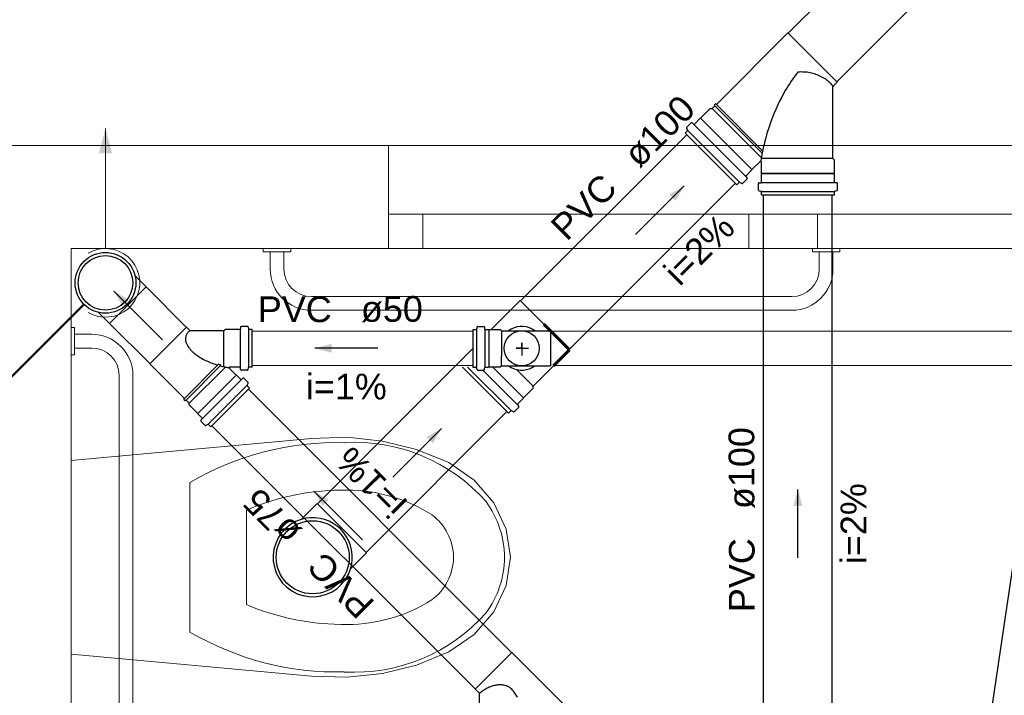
# Model space of a CAD drawing. Header units: millimetres. Extents: x -27714 to -5776, y 5810 to 9208.
# Tile 32 of 256: x -25618.33 to -25612.59, y 7031.74 to 7035.68. Entities that reach past the tile are written whole.
import ezdxf

# ---------------------------------------------------------------- set-up
doc = ezdxf.new("R2010")
doc.units = ezdxf.units.MM
for name, color, linetype, lineweight in [('CV-Condutos', 1, 'Continuous', 13), ('CV-Indicação coluna', 5, 'Continuous', 50), ('CV-Textos conduto', 7, 'Continuous', 25), ('Nível 1', 2, 'Continuous', 60), ('TQ-Condutos', 3, 'Continuous', 30), ('TQ-Textos conduto', 7, 'Continuous', 25)]:
    doc.layers.add(name, color=color, linetype=linetype, lineweight=lineweight)
for name, color, linetype in [('CV-Sentido conduto', 9, 'Continuous'), ('HIDRO', 5, 'Continuous'), ('Simbolos', 5, 'Continuous'), ('SIMBOLOS-INT', 7, 'Continuous'), ('Simbolos_int', 2, 'Continuous'), ('TEXTO', 7, 'Continuous'), ('TEXTO @ 100', 7, 'Continuous'), ('TEXTO @ 200', 7, 'Continuous'), ('TEXTO @ 25', 7, 'Continuous'), ('TQ-Sentido conduto', 9, 'Continuous')]:
    doc.layers.add(name, color=color, linetype=linetype)
doc.styles.add('Arial', font='arial.ttf')

# ---------------------------------------------------------------- blocks, each defined once
blk = doc.blocks.new('SIMBOLO NOMENCLATURA')
at = {"linetype": 'Continuous'}
blk.add_circle((-30, 0), 30, dxfattribs=at)
blk = doc.blocks.new('*U147')
at = {"layer": 'TEXTO @ 100', "linetype": 'Continuous', "xscale": 20, "yscale": 20, "zscale": 20}
blk.add_blockref('SIMBOLO NOMENCLATURA', (-25314.2283, 7009.9176), dxfattribs=at)
at = {"layer": 'TEXTO @ 200', "linetype": 'Continuous', "xscale": 40, "yscale": 40, "zscale": 40}
blk.add_blockref('SIMBOLO NOMENCLATURA', (-25314.2283, 7009.9176), dxfattribs=at)
at = {"layer": 'TEXTO @ 25', "linetype": 'Continuous', "xscale": 5, "yscale": 5, "zscale": 5}
blk.add_blockref('SIMBOLO NOMENCLATURA', (-25314.2283, 7009.9176), dxfattribs=at)
blk = doc.blocks.new('*U151')
at = {"layer": 'TEXTO @ 100', "linetype": 'Continuous', "xscale": 20, "yscale": 20, "zscale": 20}
blk.add_blockref('SIMBOLO NOMENCLATURA', (-25312.5642, 7079.2502), dxfattribs=at)
at = {"layer": 'TEXTO @ 200', "linetype": 'Continuous', "xscale": 40, "yscale": 40, "zscale": 40}
blk.add_blockref('SIMBOLO NOMENCLATURA', (-25312.5642, 7079.2502), dxfattribs=at)
blk = doc.blocks.new('*U155')
at = {"layer": 'TEXTO @ 200', "linetype": 'Continuous', "xscale": 40, "yscale": 40, "zscale": 40}
blk.add_blockref('SIMBOLO NOMENCLATURA', (-23654.5269, 7584.9791), dxfattribs=at)
blk = doc.blocks.new('*U159')
at = {"layer": 'TEXTO @ 200', "linetype": 'Continuous', "xscale": 40, "yscale": 40, "zscale": 40}
blk.add_blockref('SIMBOLO NOMENCLATURA', (-23783.0676, 7189.4887), dxfattribs=at)

msp = doc.modelspace()

# ---------------------------------------------------------------- hatches: boundary and pattern name
at = {"layer": 'CV-Condutos', "linetype": 'Continuous'}
msp.add_hatch(color=256, dxfattribs=at).paths.add_polyline_path([(-25617.8297, 7035.0438), (-25617.8685, 7034.8989), (-25617.7909, 7034.8989)])
at = {"layer": 'CV-Sentido conduto', "linetype": 'Continuous'}
for points in [[(-25617.7803, 7034.0944), (-25617.7303, 7034.0078), (-25617.6937, 7034.0444)], [(-25616.6088, 7033.7622), (-25616.5122, 7033.7364), (-25616.5122, 7033.7881)], [(-25616.6152, 7032.9293), (-25616.5652, 7032.8427), (-25616.5286, 7032.8793)]]:
    msp.add_hatch(color=256, dxfattribs=at).paths.add_polyline_path(points)
at = {"layer": 'TQ-Sentido conduto', "linetype": 'Continuous'}
for points in [[(-25614.4572, 7034.7086), (-25614.5438, 7034.6586), (-25614.5072, 7034.622)], [(-25615.8714, 7033.2944), (-25615.958, 7033.2444), (-25615.9214, 7033.2078)], [(-25613.7936, 7032.9399), (-25613.8195, 7032.8433), (-25613.7677, 7032.8433)]]:
    msp.add_hatch(color=256, dxfattribs=at).paths.add_polyline_path(points)

# ---------------------------------------------------------------- linework, layer by layer
at = {"color": 7, "linetype": 'Continuous', "lineweight": 0}
for p, q in [((-25606.9797, 7034.9438), (-25622.5885, 7034.9438)), ((-25616.1797, 7034.3438), (-25616.1797, 7034.9438)), ((-25616.1797, 7034.3438), (-25616.1797, 7034.9438)), ((-25606.9797, 7034.5438), (-25616.1797, 7034.5438)), ((-25615.9797, 7034.3438), (-25615.9797, 7034.5438)), ((-25614.0797, 7034.5438), (-25614.0797, 7034.3438)), ((-25613.6797, 7034.3438), (-25613.6797, 7034.5438)), ((-25616.9097, 7034.3238), (-25616.9097, 7034.3438)), ((-25616.9097, 7034.3438), (-25616.7497, 7034.3438)), ((-25616.7497, 7034.3438), (-25616.7497, 7034.3238)), ((-25613.7097, 7034.3438), (-25613.5497, 7034.3438)), ((-25613.7097, 7034.3238), (-25613.7097, 7034.3438)), ((-25613.5497, 7034.3438), (-25613.5497, 7034.3238)), ((-25616.7497, 7034.3238), (-25616.9097, 7034.3238)), ((-25616.8697, 7034.2238), (-25616.8697, 7034.3238)), ((-25616.7897, 7034.3238), (-25616.7897, 7034.2238)), ((-25613.5497, 7034.3238), (-25613.7097, 7034.3238)), ((-25613.6697, 7034.2238), (-25613.6697, 7034.3238)), ((-25613.5897, 7034.3238), (-25613.5897, 7034.2238)), ((-25616.6297, 7034.0638), (-25613.8297, 7034.0638)), ((-25613.8297, 7033.9838), (-25616.6297, 7033.9838)), ((-25618.0297, 7033.8838), (-25618.0097, 7033.8838)), ((-25618.0297, 7033.7238), (-25618.0297, 7033.8838)), ((-25618.0097, 7033.8838), (-25618.0097, 7033.7238)), ((-25618.0097, 7033.8438), (-25617.9097, 7033.8438)), ((-25617.9097, 7033.7638), (-25618.0097, 7033.7638)), ((-25618.0097, 7033.7238), (-25618.0297, 7033.7238)), ((-25617.7497, 7030.8238), (-25617.7497, 7033.6038)), ((-25617.6697, 7033.6038), (-25617.6697, 7030.8238))]:
    msp.add_line(p, q, dxfattribs=at)
at = {"color": 83, "linetype": 'Continuous', "lineweight": 0}
msp.add_lwpolyline([(-25618.0297, 7034.3438), (-25618.0297, 7013.5438), (-25605.1297, 7013.5438), (-25605.1297, 7034.3438)], close=True, dxfattribs=at)
at = {"color": 7, "linetype": 'Continuous', "lineweight": 0}
for points in [[(-25618.0297, 7034.3438), (-25605.1297, 7034.3438)], [(-25618.0297, 7013.5438), (-25618.0297, 7034.3438)]]:
    msp.add_lwpolyline(points, dxfattribs=at)
for centre, radius, start, end in [((-25616.6297, 7034.2238), 0.24, 180, 270), ((-25616.6297, 7034.2238), 0.16, 180, 270), ((-25613.8297, 7034.2238), 0.24, 270, 0), ((-25613.8297, 7034.2238), 0.16, 270, 0), ((-25617.9097, 7033.6038), 0.24, 0, 90), ((-25617.9097, 7033.6038), 0.16, 0, 90)]:
    msp.add_arc(centre, radius, start, end, dxfattribs=at)
at = {"layer": 'CV-Condutos'}
for p, q in [((-25617.359, 7033.8853), (-25617.5935, 7034.1198)), ((-25617.5712, 7033.6731), (-25617.8057, 7033.9076)), ((-25615.688, 7033.8622), (-25616.9745, 7033.8622)), ((-25607.2121, 7033.8622), (-25615.2343, 7033.8622)), ((-25615.688, 7033.6622), (-25616.9745, 7033.6622)), ((-25607.2121, 7033.6622), (-25615.2162, 7033.6622)), ((-25615.4613, 7031.9876), (-25616.997, 7033.5232)), ((-25615.6735, 7031.7754), (-25617.2091, 7033.3111))]:
    msp.add_line(p, q, dxfattribs=at)
for points in [[(-25617.8297, 7034.3438), (-25617.8297, 7035.0438)], [(-25617.9297, 7033.9706), (-25617.9017, 7033.9572), (-25617.872, 7033.9483), (-25617.8413, 7033.9442), (-25617.8103, 7033.9448), (-25617.7798, 7033.9501), (-25617.7505, 7033.9602), (-25617.7231, 7033.9746), (-25617.6982, 7033.9931), (-25617.6765, 7034.0153), (-25617.6585, 7034.0405), (-25617.6446, 7034.0682), (-25617.6351, 7034.0977), (-25617.6303, 7034.1283), (-25617.6303, 7034.1593), (-25617.6351, 7034.1899), (-25617.6446, 7034.2195), (-25617.6585, 7034.2472), (-25617.6765, 7034.2724), (-25617.6982, 7034.2945), (-25617.7231, 7034.313), (-25617.7505, 7034.3275), (-25617.7798, 7034.3375), (-25617.8103, 7034.3429), (-25617.8413, 7034.3435), (-25617.872, 7034.3393), (-25617.9017, 7034.3304), (-25617.9297, 7034.317)]]:
    msp.add_lwpolyline(points, dxfattribs=at)
at = {"layer": 'CV-Indicação coluna'}
msp.add_line((-25620.1915, 7031.782), (-25617.955, 7034.0185), dxfattribs=at)
at = {"layer": 'CV-Sentido conduto'}
for points in [[(-25617.4975, 7033.8116), (-25617.7803, 7034.0944)], [(-25616.2429, 7033.7622), (-25616.6088, 7033.7622)], [(-25616.3324, 7032.6465), (-25616.6152, 7032.9293)]]:
    msp.add_lwpolyline(points, dxfattribs=at)
at = {"layer": 'HIDRO', "linetype": 'Continuous', "lineweight": 0}
for p, q in [((-25616.6282, 7033.2372), (-25618.0297, 7033.1077)), ((-25616.4214, 7033.2435), (-25616.6282, 7033.2372)), ((-25616.216, 7033.2215), (-25616.4214, 7033.2435)), ((-25616.017, 7033.1719), (-25616.216, 7033.2215)), ((-25615.8293, 7033.0958), (-25616.017, 7033.1719)), ((-25618.0297, 7033.1077), (-25618.0297, 7031.9799)), ((-25615.6805, 7032.9934), (-25615.8293, 7033.0958)), ((-25617.3375, 7032.9796), (-25617.3375, 7032.108)), ((-25615.5664, 7032.8612), (-25615.6805, 7032.9934)), ((-25615.4946, 7032.708), (-25615.5664, 7032.8612)), ((-25617.0075, 7032.8188), (-25617.0075, 7032.2688)), ((-25615.4697, 7032.5438), (-25615.4946, 7032.708)), ((-25615.4946, 7032.3796), (-25615.4697, 7032.5438)), ((-25615.5664, 7032.2264), (-25615.4946, 7032.3796)), ((-25615.6805, 7032.0942), (-25615.5664, 7032.2264)), ((-25615.8293, 7031.9918), (-25615.6805, 7032.0942)), ((-25618.0297, 7031.9799), (-25616.6282, 7031.8504)), ((-25616.017, 7031.9157), (-25615.8293, 7031.9918)), ((-25616.4214, 7031.8442), (-25616.216, 7031.8661)), ((-25616.216, 7031.8661), (-25616.017, 7031.9157)), ((-25616.6282, 7031.8504), (-25616.4214, 7031.8442))]:
    msp.add_line(p, q, dxfattribs=at)
for centre, major_axis, ratio, start_param, end_param in [((-25616.478, 7031.5114), (1.7021, 0), 0.999377, 1.547181, 2.100201), ((-25616.3805, 7032.186), (1.0282, 0), 1, 0.725629, 1.626562), ((-25616.4392, 7031.486), (1.4497, 0), 1, 1.557886, 1.973846), ((-25616.4235, 7032.0041), (0.9312, 0), 1, 1.009601, 1.567546), ((-25616.0587, 7032.5406), (0.5544, 0), 1, 0.005857, 0.632207), ((-25616.1144, 7032.5406), (0.3131, 0), 1, 0.010385, 0.933398), ((-25616.1144, 7032.5471), (0.3131, 0), 1, 5.349788, 6.272801), ((-25616.0587, 7032.5471), (0.5544, 0), 1, 5.650978, 6.277328), ((-25616.4392, 7033.6017), (1.4497, 0), 1, 4.309339, 4.725299), ((-25616.4235, 7033.0835), (0.9312, 0), 1, 4.71564, 5.273584), ((-25616.3805, 7032.9017), (1.0282, 0), 1, 4.656623, 5.557556), ((-25616.478, 7033.5762), (1.7021, 0), 0.999377, 4.182984, 4.736005)]:
    msp.add_ellipse(centre, major_axis=major_axis, ratio=ratio, start_param=start_param, end_param=end_param, dxfattribs=at)
at = {"layer": 'Nível 1', "color": 7}
msp.add_line((-25615.2753, 7033.9033), (-25615.1246, 7033.7525), dxfattribs=at)
at = {"layer": 'Nível 1', "color": 5}
msp.add_line((-25615.2176, 7033.6608), (-25615.1253, 7033.7532), dxfattribs=at)
at = {"layer": 'Simbolos'}
for p, q in [((-25614.2693, 7035.1839), (-25613.8524, 7035.6008)), ((-25613.565, 7035.3134), (-25613.8524, 7035.6008)), ((-25613.5886, 7035.2898), (-25613.565, 7035.3134)), ((-25613.5904, 7034.8687), (-25613.5904, 7035.2856)), ((-25614.2823, 7035.1794), (-25614.2739, 7035.1877)), ((-25614.2693, 7035.1839), (-25614.2739, 7035.1877)), ((-25614.3616, 7035.104), (-25614.3058, 7035.1599)), ((-25614.3058, 7035.1599), (-25614.2933, 7035.1599)), ((-25614.2933, 7035.1599), (-25614.2784, 7035.1748)), ((-25614.2784, 7035.1748), (-25614.2823, 7035.1794)), ((-25614.4427, 7035.0493), (-25614.416, 7035.076)), ((-25614.4106, 7035.0762), (-25614.4026, 7035.0696)), ((-25614.3972, 7035.0698), (-25614.3631, 7035.104)), ((-25614.3631, 7035.104), (-25614.3616, 7035.104)), ((-25614.4505, 7035.0166), (-25614.4379, 7035.0291)), ((-25614.4505, 7035.0166), (-25614.1493, 7034.7153)), ((-25614.4433, 7035.0444), (-25614.4373, 7035.034)), ((-25614.0618, 7034.8042), (-25614.0158, 7034.8502)), ((-25614.0056, 7034.7809), (-25614.0056, 7034.846)), ((-25613.5816, 7034.8599), (-25613.5904, 7034.8687)), ((-25613.5816, 7034.7809), (-25613.5816, 7034.8599)), ((-25614.096, 7034.7686), (-25614.0618, 7034.8028)), ((-25614.0618, 7034.8028), (-25614.0618, 7034.8042)), ((-25614.1493, 7034.7153), (-25614.1367, 7034.7279)), ((-25614.1214, 7034.7225), (-25614.1319, 7034.7286)), ((-25614.1166, 7034.7231), (-25614.0898, 7034.7499)), ((-25614.0896, 7034.7553), (-25614.0962, 7034.7632)), ((-25614.0066, 7034.7799), (-25614.0056, 7034.7809)), ((-25614.0066, 7034.7316), (-25614.0066, 7034.7799)), ((-25613.5806, 7034.7799), (-25613.5816, 7034.7809)), ((-25613.5806, 7034.7316), (-25613.5806, 7034.7799)), ((-25614.0242, 7034.6849), (-25614.0242, 7034.7227)), ((-25614.0212, 7034.681), (-25614.0095, 7034.6779)), ((-25614.0205, 7034.7267), (-25614.0102, 7034.7276)), ((-25614.0066, 7034.6562), (-25614.0066, 7034.674)), ((-25613.5806, 7034.6562), (-25613.5806, 7034.674)), ((-25613.566, 7034.681), (-25613.5776, 7034.6779)), ((-25613.5666, 7034.7267), (-25613.5769, 7034.7276)), ((-25613.563, 7034.6849), (-25613.563, 7034.7227)), ((-25614.0066, 7034.6562), (-25613.5806, 7034.6562)), ((-25617.6574, 7034.185), (-25617.5928, 7034.1205)), ((-25615.5823, 7033.8709), (-25615.4126, 7034.0406)), ((-25617.8709, 7033.9715), (-25617.8064, 7033.9069)), ((-25617.3583, 7033.886), (-25617.5719, 7033.6724)), ((-25617.336, 7033.8636), (-25617.3583, 7033.886)), ((-25617.1327, 7033.8716), (-25617.1407, 7033.8636)), ((-25617.0468, 7033.8716), (-25617.1327, 7033.8716)), ((-25617.0419, 7033.8858), (-25617.0428, 7033.8753)), ((-25617.0029, 7033.8894), (-25617.0379, 7033.8894)), ((-25616.999, 7033.8865), (-25616.9958, 7033.8746)), ((-25616.9745, 7033.8716), (-25616.992, 7033.8716)), ((-25616.9745, 7033.6528), (-25616.9745, 7033.8716)), ((-25615.688, 7033.8716), (-25615.688, 7033.6529)), ((-25615.688, 7033.8716), (-25615.6706, 7033.8716)), ((-25615.6635, 7033.8865), (-25615.6667, 7033.8746)), ((-25615.6597, 7033.8895), (-25615.6246, 7033.8894)), ((-25615.6206, 7033.8858), (-25615.6197, 7033.8753)), ((-25615.6157, 7033.8716), (-25615.597, 7033.8716)), ((-25615.597, 7033.8716), (-25615.5962, 7033.8709)), ((-25615.5962, 7033.8709), (-25615.529, 7033.8709)), ((-25615.529, 7033.8709), (-25615.5218, 7033.8636)), ((-25617.1407, 7033.8636), (-25617.336, 7033.8636)), ((-25615.5218, 7033.8636), (-25615.3268, 7033.8636)), ((-25615.3268, 7033.8636), (-25615.236, 7033.8636)), ((-25617.3692, 7033.4698), (-25617.5719, 7033.6724)), ((-25617.0676, 7033.6054), (-25617.1082, 7033.646)), ((-25617.0468, 7033.6529), (-25617.1054, 7033.6529)), ((-25617.0419, 7033.6387), (-25617.0428, 7033.6492)), ((-25616.999, 7033.638), (-25616.9958, 7033.6499)), ((-25616.9745, 7033.6528), (-25616.9919, 7033.6529)), ((-25615.4804, 7033.3842), (-25615.749, 7033.6528)), ((-25615.688, 7033.6529), (-25615.6706, 7033.6528)), ((-25615.6635, 7033.638), (-25615.6667, 7033.6499)), ((-25615.6206, 7033.6387), (-25615.6197, 7033.6492)), ((-25615.6157, 7033.6528), (-25615.597, 7033.6528)), ((-25615.5962, 7033.6536), (-25615.529, 7033.6536)), ((-25615.529, 7033.6536), (-25615.5218, 7033.6608)), ((-25615.5218, 7033.6608), (-25615.3268, 7033.6608)), ((-25615.3268, 7033.6608), (-25615.236, 7033.6608)), ((-25615.3195, 7033.5589), (-25615.2176, 7033.6608)), ((-25617.0662, 7033.6054), (-25617.0676, 7033.6054)), ((-25617.0422, 7033.5814), (-25617.0662, 7033.6054)), ((-25617.0029, 7033.635), (-25617.0379, 7033.635)), ((-25617.0368, 7033.5812), (-25617.0285, 7033.5881)), ((-25616.9984, 7033.5631), (-25617.0231, 7033.5878)), ((-25615.6597, 7033.635), (-25615.6246, 7033.635)), ((-25617.2156, 7033.3046), (-25616.9905, 7033.5297)), ((-25617.004, 7033.5475), (-25616.9978, 7033.5583)), ((-25616.9905, 7033.5297), (-25617.0034, 7033.5426)), ((-25615.3929, 7033.4731), (-25615.3371, 7033.5289)), ((-25615.3371, 7033.5414), (-25615.3195, 7033.5589)), ((-25615.3371, 7033.5289), (-25615.3371, 7033.5414)), ((-25617.3692, 7033.4698), (-25617.3731, 7033.4652)), ((-25615.4271, 7033.4375), (-25615.3929, 7033.4716)), ((-25615.3929, 7033.4716), (-25615.3929, 7033.4731)), ((-25617.3648, 7033.4569), (-25617.3731, 7033.4652)), ((-25617.3602, 7033.4607), (-25617.3648, 7033.4569)), ((-25617.3415, 7033.4421), (-25617.3602, 7033.4607)), ((-25617.3415, 7033.4319), (-25617.3415, 7033.4421)), ((-25617.2913, 7033.3817), (-25617.3415, 7033.4319)), ((-25615.4477, 7033.392), (-25615.4209, 7033.4188)), ((-25615.4207, 7033.4242), (-25615.4273, 7033.4321)), ((-25617.2673, 7033.3563), (-25617.2913, 7033.3803)), ((-25617.2671, 7033.3509), (-25617.274, 7033.3426)), ((-25615.4804, 7033.3842), (-25615.4678, 7033.3968)), ((-25615.4525, 7033.3914), (-25615.463, 7033.3974)), ((-25617.249, 7033.3125), (-25617.2737, 7033.3372)), ((-25617.2333, 7033.3181), (-25617.2442, 7033.3119)), ((-25617.2156, 7033.3046), (-25617.2285, 7033.3175)), ((-25616.6886, 7032.7646), (-25616.596, 7032.8572)), ((-25616.4012, 7032.4772), (-25616.3086, 7032.5698)), ((-25615.6742, 7031.7747), (-25615.4606, 7031.9883)), ((-25615.1597, 7031.6873), (-25615.4606, 7031.9883)), ((-25615.6505, 7031.7511), (-25615.6742, 7031.7747)), ((-25615.6505, 7031.4458), (-25615.6505, 7031.7511))]:
    msp.add_line(p, q, dxfattribs=at)
for points in [[(-25613.5886, 7035.2898), (-25613.5889, 7035.2901), (-25613.5891, 7035.2905), (-25613.5893, 7035.2908), (-25613.5895, 7035.2911), (-25613.5897, 7035.2914), (-25613.5899, 7035.2918), (-25613.5902, 7035.2921), (-25613.5904, 7035.2924), (-25613.5906, 7035.2927)], [(-25613.5886, 7035.2898), (-25613.589, 7035.2894), (-25613.5893, 7035.289), (-25613.5896, 7035.2886), (-25613.5898, 7035.2881), (-25613.59, 7035.2876), (-25613.5902, 7035.2871), (-25613.5903, 7035.2866), (-25613.5904, 7035.2861), (-25613.5904, 7035.2856)], [(-25614.4106, 7035.0762), (-25614.4111, 7035.0766), (-25614.4117, 7035.0769), (-25614.4123, 7035.0771), (-25614.413, 7035.0772), (-25614.4136, 7035.0771), (-25614.4143, 7035.077), (-25614.4149, 7035.0768), (-25614.4155, 7035.0764), (-25614.416, 7035.076)], [(-25614.4427, 7035.0493), (-25614.4431, 7035.0488), (-25614.4434, 7035.0483), (-25614.4436, 7035.0478), (-25614.4438, 7035.0472), (-25614.4438, 7035.0467), (-25614.4438, 7035.0461), (-25614.4437, 7035.0455), (-25614.4436, 7035.045), (-25614.4433, 7035.0444)], [(-25614.4379, 7035.0291), (-25614.4376, 7035.0296), (-25614.4372, 7035.0301), (-25614.437, 7035.0306), (-25614.4368, 7035.0311), (-25614.4368, 7035.0317), (-25614.4368, 7035.0323), (-25614.4369, 7035.0329), (-25614.437, 7035.0334), (-25614.4373, 7035.034)], [(-25614.4026, 7035.0696), (-25614.4021, 7035.0692), (-25614.4015, 7035.0689), (-25614.4009, 7035.0687), (-25614.4002, 7035.0687), (-25614.3996, 7035.0687), (-25614.3989, 7035.0688), (-25614.3983, 7035.0691), (-25614.3977, 7035.0694), (-25614.3972, 7035.0698)], [(-25614.0056, 7034.846), (-25614.0056, 7034.8467), (-25614.0058, 7034.8475), (-25614.006, 7034.8483), (-25614.0064, 7034.849), (-25614.0068, 7034.8496), (-25614.0073, 7034.8502), (-25614.0079, 7034.8507), (-25614.0086, 7034.8512), (-25614.0093, 7034.8515), (-25614.01, 7034.8518), (-25614.0108, 7034.8519), (-25614.0116, 7034.852), (-25614.0124, 7034.8519), (-25614.0131, 7034.8518), (-25614.0139, 7034.8515), (-25614.0146, 7034.8512), (-25614.0152, 7034.8507), (-25614.0158, 7034.8502)], [(-25614.1319, 7034.7285), (-25614.1324, 7034.7288), (-25614.133, 7034.729), (-25614.1335, 7034.7291), (-25614.1341, 7034.7291), (-25614.1347, 7034.729), (-25614.1352, 7034.7288), (-25614.1358, 7034.7286), (-25614.1363, 7034.7283), (-25614.1367, 7034.7279)], [(-25614.096, 7034.7686), (-25614.0964, 7034.7681), (-25614.0968, 7034.7675), (-25614.097, 7034.7669), (-25614.0971, 7034.7663), (-25614.0972, 7034.7656), (-25614.0971, 7034.765), (-25614.0969, 7034.7643), (-25614.0966, 7034.7637), (-25614.0962, 7034.7632)], [(-25614.0898, 7034.7499), (-25614.0894, 7034.7504), (-25614.0891, 7034.7509), (-25614.0888, 7034.7516), (-25614.0887, 7034.7522), (-25614.0887, 7034.7529), (-25614.0887, 7034.7535), (-25614.0889, 7034.7541), (-25614.0892, 7034.7547), (-25614.0896, 7034.7553)], [(-25614.0102, 7034.7276), (-25614.0096, 7034.7277), (-25614.009, 7034.7279), (-25614.0084, 7034.7282), (-25614.0079, 7034.7286), (-25614.0074, 7034.7291), (-25614.0071, 7034.7297), (-25614.0068, 7034.7303), (-25614.0066, 7034.7309), (-25614.0066, 7034.7315)], [(-25613.5806, 7034.7315), (-25613.5805, 7034.7309), (-25613.5804, 7034.7303), (-25613.5801, 7034.7297), (-25613.5798, 7034.7291), (-25613.5793, 7034.7286), (-25613.5788, 7034.7282), (-25613.5782, 7034.7279), (-25613.5776, 7034.7277), (-25613.5769, 7034.7276)], [(-25614.1214, 7034.7225), (-25614.1209, 7034.7223), (-25614.1203, 7034.7221), (-25614.1197, 7034.722), (-25614.1192, 7034.722), (-25614.1186, 7034.7221), (-25614.118, 7034.7222), (-25614.1175, 7034.7225), (-25614.117, 7034.7228), (-25614.1166, 7034.7231)], [(-25614.0205, 7034.7267), (-25614.0212, 7034.7266), (-25614.0218, 7034.7264), (-25614.0224, 7034.726), (-25614.0229, 7034.7256), (-25614.0233, 7034.7251), (-25614.0237, 7034.7246), (-25614.024, 7034.724), (-25614.0241, 7034.7234), (-25614.0242, 7034.7227)], [(-25614.0242, 7034.6849), (-25614.0242, 7034.6843), (-25614.024, 7034.6837), (-25614.0238, 7034.6832), (-25614.0235, 7034.6827), (-25614.0232, 7034.6822), (-25614.0228, 7034.6818), (-25614.0223, 7034.6815), (-25614.0218, 7034.6812), (-25614.0212, 7034.681)], [(-25614.0066, 7034.674), (-25614.0066, 7034.6746), (-25614.0068, 7034.6752), (-25614.007, 7034.6757), (-25614.0072, 7034.6762), (-25614.0076, 7034.6767), (-25614.008, 7034.6771), (-25614.0085, 7034.6774), (-25614.009, 7034.6777), (-25614.0095, 7034.6779)], [(-25613.5776, 7034.6779), (-25613.5782, 7034.6777), (-25613.5787, 7034.6774), (-25613.5792, 7034.6771), (-25613.5796, 7034.6767), (-25613.5799, 7034.6762), (-25613.5802, 7034.6757), (-25613.5804, 7034.6752), (-25613.5805, 7034.6746), (-25613.5806, 7034.674)], [(-25613.563, 7034.7227), (-25613.5631, 7034.7234), (-25613.5632, 7034.724), (-25613.5635, 7034.7246), (-25613.5638, 7034.7251), (-25613.5643, 7034.7256), (-25613.5648, 7034.726), (-25613.5654, 7034.7264), (-25613.566, 7034.7266), (-25613.5667, 7034.7267)], [(-25613.5659, 7034.681), (-25613.5654, 7034.6812), (-25613.5649, 7034.6815), (-25613.5644, 7034.6818), (-25613.564, 7034.6822), (-25613.5636, 7034.6827), (-25613.5633, 7034.6832), (-25613.5631, 7034.6837), (-25613.563, 7034.6843), (-25613.563, 7034.6849)], [(-25617.0468, 7033.8716), (-25617.0462, 7033.8717), (-25617.0455, 7033.8718), (-25617.0449, 7033.8721), (-25617.0444, 7033.8725), (-25617.0439, 7033.8729), (-25617.0435, 7033.8734), (-25617.0432, 7033.874), (-25617.0429, 7033.8746), (-25617.0428, 7033.8753)], [(-25617.0379, 7033.8894), (-25617.0386, 7033.8894), (-25617.0392, 7033.8892), (-25617.0398, 7033.889), (-25617.0404, 7033.8886), (-25617.0408, 7033.8882), (-25617.0412, 7033.8876), (-25617.0416, 7033.8871), (-25617.0418, 7033.8864), (-25617.0419, 7033.8858)], [(-25616.999, 7033.8865), (-25616.9992, 7033.8871), (-25616.9995, 7033.8876), (-25616.9998, 7033.888), (-25617.0002, 7033.8885), (-25617.0007, 7033.8888), (-25617.0012, 7033.8891), (-25617.0017, 7033.8893), (-25617.0023, 7033.8894), (-25617.0029, 7033.8895)], [(-25616.9958, 7033.8746), (-25616.9956, 7033.874), (-25616.9953, 7033.8735), (-25616.995, 7033.8731), (-25616.9946, 7033.8726), (-25616.9941, 7033.8723), (-25616.9936, 7033.872), (-25616.9931, 7033.8718), (-25616.9925, 7033.8717), (-25616.9919, 7033.8716)], [(-25615.6706, 7033.8717), (-25615.67, 7033.8717), (-25615.6694, 7033.8718), (-25615.6689, 7033.872), (-25615.6684, 7033.8723), (-25615.6679, 7033.8727), (-25615.6675, 7033.8731), (-25615.6672, 7033.8736), (-25615.6669, 7033.8741), (-25615.6667, 7033.8746)], [(-25615.6597, 7033.8894), (-25615.6602, 7033.8894), (-25615.6608, 7033.8893), (-25615.6614, 7033.8891), (-25615.6619, 7033.8888), (-25615.6623, 7033.8884), (-25615.6627, 7033.888), (-25615.6631, 7033.8875), (-25615.6633, 7033.887), (-25615.6635, 7033.8865)], [(-25615.6206, 7033.8858), (-25615.6207, 7033.8864), (-25615.6209, 7033.8871), (-25615.6212, 7033.8876), (-25615.6217, 7033.8882), (-25615.6221, 7033.8886), (-25615.6227, 7033.889), (-25615.6233, 7033.8892), (-25615.6239, 7033.8894), (-25615.6246, 7033.8894)], [(-25615.6197, 7033.8753), (-25615.6196, 7033.8747), (-25615.6194, 7033.874), (-25615.619, 7033.8735), (-25615.6186, 7033.8729), (-25615.6182, 7033.8725), (-25615.6176, 7033.8721), (-25615.617, 7033.8719), (-25615.6164, 7033.8717), (-25615.6157, 7033.8717)], [(-25617.1054, 7033.6528), (-25617.1059, 7033.6528), (-25617.1064, 7033.6527), (-25617.1069, 7033.6525), (-25617.1074, 7033.6523), (-25617.1078, 7033.652), (-25617.1082, 7033.6517), (-25617.1085, 7033.6513), (-25617.1088, 7033.6508), (-25617.1091, 7033.6504), (-25617.1092, 7033.6499), (-25617.1093, 7033.6494), (-25617.1094, 7033.6488), (-25617.1093, 7033.6483), (-25617.1092, 7033.6478), (-25617.1091, 7033.6473), (-25617.1088, 7033.6468), (-25617.1085, 7033.6464), (-25617.1082, 7033.646)], [(-25617.0428, 7033.6492), (-25617.0429, 7033.6498), (-25617.0432, 7033.6505), (-25617.0435, 7033.651), (-25617.0439, 7033.6516), (-25617.0444, 7033.652), (-25617.0449, 7033.6524), (-25617.0455, 7033.6526), (-25617.0462, 7033.6528), (-25617.0468, 7033.6528)], [(-25617.0419, 7033.6387), (-25617.0418, 7033.6381), (-25617.0416, 7033.6374), (-25617.0413, 7033.6369), (-25617.0409, 7033.6363), (-25617.0404, 7033.6359), (-25617.0398, 7033.6355), (-25617.0392, 7033.6353), (-25617.0386, 7033.6351), (-25617.0379, 7033.6351)], [(-25617.0029, 7033.6351), (-25617.0023, 7033.6351), (-25617.0017, 7033.6352), (-25617.0012, 7033.6354), (-25617.0007, 7033.6357), (-25617.0002, 7033.6361), (-25616.9998, 7033.6365), (-25616.9995, 7033.637), (-25616.9992, 7033.6375), (-25616.999, 7033.638)], [(-25616.9919, 7033.6528), (-25616.9925, 7033.6528), (-25616.9931, 7033.6527), (-25616.9936, 7033.6525), (-25616.9941, 7033.6522), (-25616.9946, 7033.6518), (-25616.995, 7033.6514), (-25616.9953, 7033.6509), (-25616.9956, 7033.6504), (-25616.9958, 7033.6499)], [(-25615.6667, 7033.6499), (-25615.6669, 7033.6504), (-25615.6672, 7033.6509), (-25615.6675, 7033.6514), (-25615.6679, 7033.6518), (-25615.6684, 7033.6522), (-25615.6689, 7033.6524), (-25615.6694, 7033.6527), (-25615.67, 7033.6528), (-25615.6706, 7033.6528)], [(-25615.6635, 7033.638), (-25615.6633, 7033.6375), (-25615.6631, 7033.6369), (-25615.6627, 7033.6365), (-25615.6623, 7033.636), (-25615.6619, 7033.6357), (-25615.6614, 7033.6354), (-25615.6608, 7033.6352), (-25615.6602, 7033.6351), (-25615.6597, 7033.635)], [(-25615.6246, 7033.635), (-25615.6239, 7033.6351), (-25615.6233, 7033.6353), (-25615.6227, 7033.6355), (-25615.6221, 7033.6359), (-25615.6217, 7033.6363), (-25615.6212, 7033.6368), (-25615.6209, 7033.6374), (-25615.6207, 7033.638), (-25615.6206, 7033.6387)], [(-25615.6157, 7033.6528), (-25615.6164, 7033.6528), (-25615.617, 7033.6526), (-25615.6176, 7033.6523), (-25615.6182, 7033.652), (-25615.6186, 7033.6515), (-25615.619, 7033.651), (-25615.6194, 7033.6504), (-25615.6196, 7033.6498), (-25615.6197, 7033.6492)], [(-25617.0422, 7033.5814), (-25617.0417, 7033.581), (-25617.0411, 7033.5807), (-25617.0405, 7033.5804), (-25617.0398, 7033.5803), (-25617.0392, 7033.5803), (-25617.0385, 7033.5803), (-25617.0379, 7033.5805), (-25617.0373, 7033.5808), (-25617.0368, 7033.5812)], [(-25617.0231, 7033.5878), (-25617.0236, 7033.5883), (-25617.0242, 7033.5886), (-25617.0248, 7033.5888), (-25617.0255, 7033.589), (-25617.0261, 7033.589), (-25617.0268, 7033.5889), (-25617.0274, 7033.5887), (-25617.028, 7033.5885), (-25617.0285, 7033.5881)], [(-25617.004, 7033.5474), (-25617.0043, 7033.5469), (-25617.0044, 7033.5464), (-25617.0045, 7033.5458), (-25617.0045, 7033.5452), (-25617.0045, 7033.5446), (-25617.0043, 7033.5441), (-25617.0041, 7033.5435), (-25617.0037, 7033.5431), (-25617.0034, 7033.5426)], [(-25616.9978, 7033.5583), (-25616.9975, 7033.5588), (-25616.9973, 7033.5593), (-25616.9972, 7033.5599), (-25616.9972, 7033.5605), (-25616.9973, 7033.5611), (-25616.9975, 7033.5616), (-25616.9977, 7033.5622), (-25616.998, 7033.5627), (-25616.9984, 7033.5631)], [(-25615.4271, 7033.4375), (-25615.4275, 7033.437), (-25615.4279, 7033.4364), (-25615.4281, 7033.4358), (-25615.4282, 7033.4352), (-25615.4283, 7033.4345), (-25615.4282, 7033.4338), (-25615.428, 7033.4332), (-25615.4277, 7033.4326), (-25615.4273, 7033.4321)], [(-25615.4209, 7033.4188), (-25615.4205, 7033.4193), (-25615.4201, 7033.4199), (-25615.4199, 7033.4205), (-25615.4198, 7033.4211), (-25615.4197, 7033.4218), (-25615.4198, 7033.4224), (-25615.42, 7033.4231), (-25615.4203, 7033.4236), (-25615.4207, 7033.4242)], [(-25617.2671, 7033.3509), (-25617.2667, 7033.3514), (-25617.2664, 7033.352), (-25617.2662, 7033.3526), (-25617.2661, 7033.3533), (-25617.2662, 7033.354), (-25617.2663, 7033.3546), (-25617.2666, 7033.3552), (-25617.2669, 7033.3558), (-25617.2673, 7033.3563)], [(-25615.463, 7033.3974), (-25615.4635, 7033.3977), (-25615.464, 7033.3979), (-25615.4646, 7033.398), (-25615.4652, 7033.398), (-25615.4658, 7033.3979), (-25615.4663, 7033.3977), (-25615.4668, 7033.3975), (-25615.4673, 7033.3972), (-25615.4678, 7033.3968)], [(-25615.4525, 7033.3914), (-25615.452, 7033.3911), (-25615.4514, 7033.391), (-25615.4508, 7033.3909), (-25615.4503, 7033.3909), (-25615.4497, 7033.3909), (-25615.4491, 7033.3911), (-25615.4486, 7033.3913), (-25615.4481, 7033.3916), (-25615.4477, 7033.392)], [(-25617.274, 7033.3426), (-25617.2744, 7033.3421), (-25617.2746, 7033.3415), (-25617.2748, 7033.3409), (-25617.2749, 7033.3402), (-25617.2749, 7033.3396), (-25617.2747, 7033.3389), (-25617.2745, 7033.3383), (-25617.2742, 7033.3377), (-25617.2737, 7033.3372)], [(-25617.249, 7033.3125), (-25617.2485, 7033.3121), (-25617.2481, 7033.3118), (-25617.2475, 7033.3116), (-25617.247, 7033.3114), (-25617.2464, 7033.3113), (-25617.2458, 7033.3113), (-25617.2452, 7033.3114), (-25617.2447, 7033.3116), (-25617.2442, 7033.3119)], [(-25617.2285, 7033.3175), (-25617.2289, 7033.3179), (-25617.2294, 7033.3182), (-25617.23, 7033.3184), (-25617.2305, 7033.3186), (-25617.2311, 7033.3186), (-25617.2317, 7033.3186), (-25617.2323, 7033.3185), (-25617.2328, 7033.3184), (-25617.2333, 7033.3181)], [(-25616.6886, 7032.7646), (-25616.7214, 7032.7519), (-25616.7519, 7032.7343), (-25616.7794, 7032.7123), (-25616.8032, 7032.6864), (-25616.8228, 7032.6571), (-25616.8377, 7032.6252), (-25616.8476, 7032.5914), (-25616.8522, 7032.5565), (-25616.8515, 7032.5213), (-25616.8454, 7032.4867), (-25616.8341, 7032.4533), (-25616.8178, 7032.4221), (-25616.797, 7032.3937), (-25616.7721, 7032.3688), (-25616.7437, 7032.348), (-25616.7125, 7032.3317), (-25616.6792, 7032.3204), (-25616.6445, 7032.3143), (-25616.6093, 7032.3136), (-25616.5744, 7032.3182), (-25616.5406, 7032.3281), (-25616.5087, 7032.343), (-25616.4794, 7032.3626), (-25616.4535, 7032.3864), (-25616.4315, 7032.4139), (-25616.4139, 7032.4444), (-25616.4012, 7032.4772)], [(-25616.4012, 7032.4772), (-25616.3948, 7032.5041), (-25616.3917, 7032.5315), (-25616.3919, 7032.5591), (-25616.3954, 7032.5865), (-25616.4021, 7032.6133), (-25616.412, 7032.6391), (-25616.4249, 7032.6635), (-25616.4406, 7032.6862), (-25616.4589, 7032.7069), (-25616.4796, 7032.7252), (-25616.5023, 7032.7409), (-25616.5267, 7032.7538), (-25616.5525, 7032.7637), (-25616.5793, 7032.7704), (-25616.6067, 7032.7739), (-25616.6343, 7032.7741), (-25616.6617, 7032.771), (-25616.6886, 7032.7646)], [(-25615.6461, 7031.7533), (-25615.6466, 7031.7529), (-25615.6471, 7031.7525), (-25615.6476, 7031.7521), (-25615.6481, 7031.7517), (-25615.6485, 7031.7512), (-25615.649, 7031.7508), (-25615.6495, 7031.7504), (-25615.65, 7031.7499), (-25615.6505, 7031.7495)]]:
    msp.add_lwpolyline(points, dxfattribs=at)
msp.add_circle((-25617.8297, 7034.1438), 0.1772, dxfattribs=at)
at = {"layer": 'SIMBOLOS-INT'}
for p, q in [((-25615.2358, 7033.8638), (-25615.4126, 7034.0406)), ((-25615.6675, 7033.8716), (-25615.6675, 7033.6528)), ((-25615.6194, 7033.8716), (-25615.6194, 7033.6528)), ((-25615.5962, 7033.8709), (-25615.5962, 7033.6536)), ((-25615.5218, 7033.8636), (-25615.5218, 7033.7153)), ((-25615.236, 7033.8636), (-25615.236, 7033.6608)), ((-25615.4363, 7033.7622), (-25615.3651, 7033.7622)), ((-25615.4036, 7033.7622), (-25615.4363, 7033.7622)), ((-25615.4036, 7033.7942), (-25615.4036, 7033.7194)), ((-25615.4036, 7033.7622), (-25615.4036, 7033.7942)), ((-25615.5218, 7033.6608), (-25615.5218, 7033.7153)), ((-25615.4656, 7033.399), (-25615.7195, 7033.6528)), ((-25615.3929, 7033.4731), (-25615.5735, 7033.6536)), ((-25615.3371, 7033.5414), (-25615.4346, 7033.6389)), ((-25615.4297, 7033.4349), (-25615.6298, 7033.635))]:
    msp.add_line(p, q, dxfattribs=at)
for points in [[(-25615.3268, 7033.8636), (-25615.3421, 7033.8736), (-25615.3588, 7033.8813), (-25615.3763, 7033.8865), (-25615.3944, 7033.8891), (-25615.4127, 7033.8891), (-25615.4308, 7033.8865), (-25615.4484, 7033.8813), (-25615.465, 7033.8736), (-25615.4804, 7033.8636)], [(-25615.4804, 7033.6608), (-25615.465, 7033.6509), (-25615.4484, 7033.6432), (-25615.4308, 7033.638), (-25615.4127, 7033.6354), (-25615.3944, 7033.6354), (-25615.3763, 7033.638), (-25615.3588, 7033.6432), (-25615.3421, 7033.6509), (-25615.3268, 7033.6608)]]:
    msp.add_lwpolyline(points, dxfattribs=at)
msp.add_circle((-25615.4036, 7033.7622), 0.1022, dxfattribs=at)
at = {"layer": 'Simbolos_int'}
for p, q in [((-25614.0074, 7034.8739), (-25614.2933, 7035.1599)), ((-25614.0027, 7034.8991), (-25614.2784, 7035.1748)), ((-25613.9996, 7034.9141), (-25614.2693, 7035.1839)), ((-25614.0618, 7034.8042), (-25614.3616, 7035.104)), ((-25614.4358, 7035.0313), (-25614.1345, 7034.7301)), ((-25614.3998, 7035.0673), (-25614.0986, 7034.766)), ((-25613.5904, 7034.8687), (-25614.0083, 7034.8687)), ((-25613.5806, 7034.7799), (-25614.0066, 7034.7799)), ((-25614.0066, 7034.7279), (-25613.5806, 7034.7279)), ((-25613.5816, 7034.7809), (-25614.0056, 7034.7809)), ((-25614.0066, 7034.6771), (-25613.5806, 7034.6771)), ((-25617.8064, 7033.9069), (-25617.5928, 7034.1205)), ((-25617.0431, 7033.6529), (-25617.0432, 7033.8716)), ((-25616.995, 7033.6528), (-25616.995, 7033.8716)), ((-25617.1407, 7033.6552), (-25617.1407, 7033.8636)), ((-25617.3692, 7033.4698), (-25617.1701, 7033.6689)), ((-25617.3602, 7033.4607), (-25617.1567, 7033.6642)), ((-25617.1306, 7033.6529), (-25617.3415, 7033.4421)), ((-25617.1567, 7033.6642), (-25617.1701, 7033.6689)), ((-25617.0676, 7033.6054), (-25617.2913, 7033.3817)), ((-25617.2647, 7033.3537), (-25617.0396, 7033.5788)), ((-25617.2307, 7033.3196), (-25617.0055, 7033.5448)), ((-25617.2913, 7033.3803), (-25617.2913, 7033.3817)), ((-25616.3086, 7032.5698), (-25616.596, 7032.8572))]:
    msp.add_line(p, q, dxfattribs=at)
for points in [[(-25613.7936, 7035.3722), (-25613.8038, 7035.3596), (-25613.8138, 7035.3467), (-25613.8234, 7035.3337), (-25613.8328, 7035.3204), (-25613.842, 7035.3069), (-25613.8508, 7035.2932), (-25613.8593, 7035.2794), (-25613.8675, 7035.2653), (-25613.8754, 7035.2511)], [(-25613.7146, 7035.367), (-25613.7233, 7035.3686), (-25613.732, 7035.37), (-25613.7407, 7035.3711), (-25613.7495, 7035.372), (-25613.7583, 7035.3726), (-25613.7671, 7035.3729), (-25613.776, 7035.373), (-25613.7848, 7035.3727), (-25613.7936, 7035.3723)], [(-25613.6423, 7035.3369), (-25613.6499, 7035.3412), (-25613.6576, 7035.3453), (-25613.6654, 7035.3492), (-25613.6734, 7035.3528), (-25613.6814, 7035.3562), (-25613.6896, 7035.3593), (-25613.6978, 7035.3621), (-25613.7062, 7035.3646), (-25613.7146, 7035.3669)], [(-25613.5906, 7035.2927), (-25613.5956, 7035.2985), (-25613.6008, 7035.304), (-25613.6062, 7035.3094), (-25613.6118, 7035.3145), (-25613.6175, 7035.3194), (-25613.6235, 7035.3241), (-25613.6296, 7035.3286), (-25613.6359, 7035.3329), (-25613.6423, 7035.3369)], [(-25613.8755, 7035.2511), (-25613.8882, 7035.2272), (-25613.9004, 7035.2029), (-25613.912, 7035.1785), (-25613.9231, 7035.1537), (-25613.9337, 7035.1287), (-25613.9437, 7035.1035), (-25613.9531, 7035.0781), (-25613.962, 7035.0525), (-25613.9704, 7035.0266)], [(-25613.9704, 7035.0266), (-25613.9761, 7035.0075), (-25613.9816, 7034.9884), (-25613.9867, 7034.9691), (-25613.9916, 7034.9497), (-25613.9961, 7034.9303), (-25614.0003, 7034.9108), (-25614.0042, 7034.8912), (-25614.0078, 7034.8716), (-25614.011, 7034.8519)], [(-25617.362, 7033.83), (-25617.363, 7033.8255), (-25617.3636, 7033.8209), (-25617.3638, 7033.8162), (-25617.3637, 7033.8116), (-25617.3631, 7033.807), (-25617.3622, 7033.8024), (-25617.361, 7033.798), (-25617.3594, 7033.7936), (-25617.3574, 7033.7894)], [(-25617.3384, 7033.8634), (-25617.3422, 7033.8606), (-25617.3457, 7033.8576), (-25617.3489, 7033.8543), (-25617.3519, 7033.8507), (-25617.3546, 7033.8469), (-25617.3569, 7033.8429), (-25617.359, 7033.8388), (-25617.3607, 7033.8344), (-25617.362, 7033.83)], [(-25617.3368, 7033.8645), (-25617.337, 7033.8644), (-25617.3372, 7033.8642), (-25617.3373, 7033.8641), (-25617.3375, 7033.864), (-25617.3377, 7033.8639), (-25617.3379, 7033.8637), (-25617.3381, 7033.8636), (-25617.3382, 7033.8635), (-25617.3384, 7033.8634)], [(-25617.3574, 7033.7894), (-25617.3536, 7033.7824), (-25617.3494, 7033.7755), (-25617.345, 7033.7688), (-25617.3402, 7033.7624), (-25617.3352, 7033.7561), (-25617.3299, 7033.7501), (-25617.3243, 7033.7444), (-25617.3184, 7033.7389), (-25617.3123, 7033.7337)], [(-25617.3124, 7033.7337), (-25617.3056, 7033.7283), (-25617.2986, 7033.723), (-25617.2916, 7033.718), (-25617.2844, 7033.7132), (-25617.277, 7033.7085), (-25617.2696, 7033.7041), (-25617.262, 7033.6998), (-25617.2543, 7033.6958), (-25617.2465, 7033.692)], [(-25617.2465, 7033.692), (-25617.2388, 7033.6884), (-25617.2309, 7033.6849), (-25617.2231, 7033.6816), (-25617.2151, 7033.6784), (-25617.2071, 7033.6753), (-25617.1991, 7033.6723), (-25617.191, 7033.6695), (-25617.1829, 7033.6668), (-25617.1747, 7033.6643)], [(-25617.1607, 7033.6602), (-25617.1598, 7033.6599), (-25617.1588, 7033.6597), (-25617.1579, 7033.6594), (-25617.157, 7033.6592), (-25617.156, 7033.6589), (-25617.1551, 7033.6587), (-25617.1542, 7033.6585), (-25617.1532, 7033.6582), (-25617.1523, 7033.658)], [(-25617.1523, 7033.658), (-25617.1476, 7033.6568), (-25617.1428, 7033.6556), (-25617.1381, 7033.6545), (-25617.1333, 7033.6535), (-25617.1285, 7033.6525), (-25617.1238, 7033.6515), (-25617.119, 7033.6506), (-25617.1142, 7033.6497), (-25617.1094, 7033.6488)], [(-25615.593, 7031.7863), (-25615.5994, 7031.7834), (-25615.6056, 7031.7803), (-25615.6117, 7031.777), (-25615.6177, 7031.7735), (-25615.6236, 7031.7698), (-25615.6294, 7031.766), (-25615.6351, 7031.7619), (-25615.6407, 7031.7577), (-25615.6461, 7031.7533)], [(-25615.5414, 7031.7998), (-25615.5473, 7031.7991), (-25615.5532, 7031.7983), (-25615.5591, 7031.7972), (-25615.5649, 7031.7959), (-25615.5706, 7031.7944), (-25615.5764, 7031.7927), (-25615.582, 7031.7907), (-25615.5876, 7031.7886), (-25615.5931, 7031.7863)], [(-25615.4908, 7031.7937), (-25615.4962, 7031.7954), (-25615.5017, 7031.7969), (-25615.5073, 7031.7981), (-25615.5129, 7031.799), (-25615.5186, 7031.7997), (-25615.5243, 7031.8002), (-25615.53, 7031.8003), (-25615.5357, 7031.8002), (-25615.5414, 7031.7998)], [(-25615.4662, 7031.7794), (-25615.4687, 7031.7815), (-25615.4712, 7031.7834), (-25615.4738, 7031.7852), (-25615.4765, 7031.7869), (-25615.4792, 7031.7885), (-25615.482, 7031.79), (-25615.4849, 7031.7913), (-25615.4878, 7031.7925), (-25615.4908, 7031.7936)], [(-25615.4286, 7031.7289), (-25615.4322, 7031.7349), (-25615.4359, 7031.7409), (-25615.4398, 7031.7467), (-25615.4438, 7031.7524), (-25615.448, 7031.7581), (-25615.4523, 7031.7636), (-25615.4568, 7031.769), (-25615.4614, 7031.7743), (-25615.4662, 7031.7794)]]:
    msp.add_lwpolyline(points, dxfattribs=at)
for centre, radius in [((-25617.8297, 7034.1438), 0.1592), ((-25616.622, 7032.5438), 0.213)]:
    msp.add_circle(centre, radius, dxfattribs=at)
at = {"layer": 'TQ-Condutos'}
for p, q in [((-25613.8501, 7035.5985), (-25612.5679, 7036.8807)), ((-25613.5673, 7035.3157), (-25612.2851, 7036.5979)), ((-25615.4104, 7034.0383), (-25614.4413, 7035.0074)), ((-25615.1275, 7033.7555), (-25614.1584, 7034.7245)), ((-25613.9936, 7030.4055), (-25613.9936, 7034.6562)), ((-25613.5936, 7030.3734), (-25613.5936, 7034.6562)), ((-25616.5937, 7032.8549), (-25615.688, 7033.7607)), ((-25616.3109, 7032.5721), (-25615.4896, 7033.3934))]:
    msp.add_line(p, q, dxfattribs=at)
at = {"layer": 'TQ-Sentido conduto'}
for points in [[(-25614.74, 7034.4258), (-25614.4572, 7034.7086)], [(-25616.1542, 7033.0116), (-25615.8714, 7033.2944)], [(-25613.7936, 7032.54), (-25613.7936, 7032.9399)]]:
    msp.add_lwpolyline(points, dxfattribs=at)

# ---------------------------------------------------------------- block references
at = {"layer": 'TEXTO'}
for name in ['*U155', '*U159', '*U151', '*U147']:
    msp.add_blockref(name, (0, 0), dxfattribs=at)

# ---------------------------------------------------------------- texts
at = {"layer": 'CV-Textos conduto', "char_height": 0.15, "line_spacing_factor": 0.6, "style": 'Arial'}
for s, insert, width, attachment_point, rotation in [('PVC', (-25616.5109, 7033.9127), 0.862043, 9, 0.00021), ('ø50', (-25616.3409, 7033.9127), 0.722104, 7, 0.00021), ('i=1%', (-25616.4259, 7033.4627), 0.943445, 8, 0.00021), ('i=1%', (-25616.2267, 7033.0351), 0.943445, 8, 135.00011), ('ø75', (-25616.6757, 7032.7063), 0.722104, 7, 135.00011), ('PVC', (-25616.5555, 7032.5861), 0.862043, 9, 135.00011)]:
    msp.add_mtext(s, dxfattribs=dict(at, insert=insert, width=width, attachment_point=attachment_point, rotation=rotation))
at = {"layer": 'TQ-Textos conduto', "char_height": 0.15, "line_spacing_factor": 0.6, "style": 'Arial'}
for s, insert, width, attachment_point, rotation in [('ø100', (-25614.7156, 7034.8045), 0.955107, 7, 44.99989), ('PVC', (-25614.8358, 7034.6843), 0.862043, 9, 44.99989), ('i=2%', (-25614.3161, 7034.2848), 0.943445, 8, 44.99989), ('ø100', (-25614.0441, 7032.825), 0.955107, 7, 90), ('i=2%', (-25613.3941, 7032.74), 0.943445, 8, 90), ('PVC', (-25614.0441, 7032.655), 0.862043, 9, 90)]:
    msp.add_mtext(s, dxfattribs=dict(at, insert=insert, width=width, attachment_point=attachment_point, rotation=rotation))

doc.saveas('drawing.dxf')
